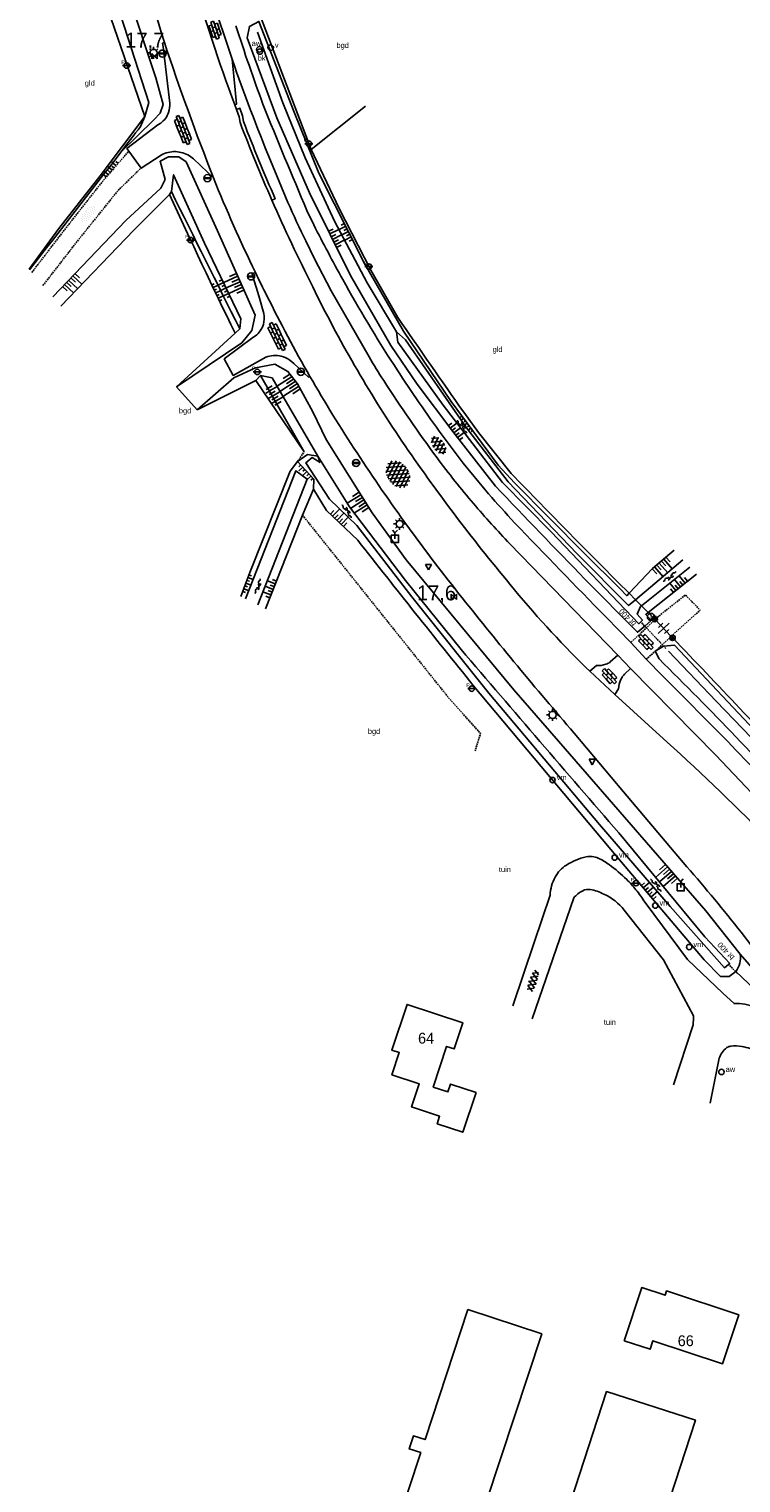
# Model space of a CAD drawing. Header units: metres. Extents: x 121538 to 126242, y 445257 to 454505.
# Tile 29 of 83: x 123464 to 123582, y 450960 to 451203. Entities that reach past the tile are written whole.
import ezdxf
from ezdxf.enums import TextEntityAlignment as Align

# ---------------------------------------------------------------- set-up
doc = ezdxf.new("R2010")
doc.units = ezdxf.units.M
doc.linetypes.add('STIPPELFIJN', pattern=[0.375, 0.25, -0.125])
for name, color, linetype in [('B01_F', 8, 'Continuous'), ('B01_T', 8, 'Continuous'), ('SYMBD01', 8, 'Continuous'), ('SYMBD02', 8, 'Continuous'), ('SYMBD04', 8, 'Continuous'), ('SYMBD05', 8, 'Continuous'), ('TEK-D05', 8, 'Continuous'), ('TEK-D20', 7, 'Continuous'), ('TER-D03S', 8, 'Continuous'), ('TER-T02', 8, 'RASTER'), ('TER-T03', 8, 'Continuous'), ('TER-T04', 8, 'HAAG'), ('TER-T09', 8, 'Continuous'), ('TER-T32', 8, 'RASTER'), ('TOPOT05', 8, 'STIPPELFIJN'), ('TOPOT13', 8, 'STIPPELFIJN'), ('TOPOT18', 8, 'STIPPELFIJN'), ('TOPOT21', 8, 'Continuous'), ('TOPOT22', 8, 'Continuous'), ('TOPOT24', 8, 'Continuous'), ('TOPOT28', 8, 'Continuous'), ('TOPOT30', 8, 'Continuous'), ('TOPOT31', 8, 'Continuous'), ('TOPOT35', 8, 'Continuous'), ('TOPOT50', 8, 'Continuous'), ('WAT-T00', 8, 'Continuous'), ('WEG-T01', 8, 'Continuous'), ('WEG-T06', 8, 'STIPPELFIJN'), ('Z02', 8, 'Continuous')]:
    doc.layers.add(name, color=color, linetype=linetype)
doc.styles.add('ISO', font='provutr.shx')
doc.styles.add('rtw_iso', font='iso-rtw.shx')
doc.linetypes.add('HAAG', pattern='A,0.25,-0.25,[151,BLOK.SHX,S=0.25,R=0,X=0,Y=0],-0.25,0.25', length=1)
doc.linetypes.add('RASTER', pattern='A,0.25,-0.25,[150,BLOK.SHX,S=0.25,R=0,X=0,Y=0],-0.25,0.25', length=1)

# ---------------------------------------------------------------- blocks, each defined once
blk = doc.blocks.new('water-m')
at = {"linetype": 'Continuous'}
for centre, start, end in [((-0.01, 0.75), 129.7446, 230.2554), ((-0.32, 1.12), 309.7446, 50.2554), ((-0.32, 0.37), 309.7446, 50.2554), ((0.32, 0.01), 129.7446, 230.2554), ((0, 0.38), 309.7446, 50.2554), ((-0.01, -0.74), 129.7446, 230.2554), ((-0.32, -0.37), 309.7446, 50.2554), ((-0.32, -1.12), 309.7446, 50.2554), ((0, -0.37), 309.7446, 50.2554)]:
    blk.add_arc(centre, 0.244, start, end, dxfattribs=at)
blk = doc.blocks.new('talud')
for p, q in [((0, 0.75), (0.5, 0.75)), ((0, 0.5), (1, 0.5)), ((0, 0.25), (0.5, 0.25)), ((0, 0), (1, 0)), ((0, -0.25), (0.5, -0.25)), ((0, -0.5), (1, -0.5)), ((0, -0.75), (0.5, -0.75))]:
    blk.add_line(p, q)
blk = doc.blocks.new('DRHEK')
at = {"linetype": 'Continuous'}
for p, q in [((1.25, 0), (-1.25, 0)), ((-0.5, 0.7), (0.5, 0.7)), ((-0.5, -0.7), (0.5, -0.7))]:
    blk.add_line(p, q, dxfattribs=at)
blk = doc.blocks.new('halfverhard-m')
for p, q in [((-0.625, 0.625), (-0.625, 0.625)), ((-0.625, 0), (-0.625, 0)), ((-0.46875, 0.9375), (-0.46875, 0.9375)), ((-0.46875, 0.3125), (-0.46875, 0.3125)), ((-0.3125, 1.25), (-0.3125, 1.25)), ((-0.3125, 0.625), (-0.3125, 0.625)), ((-0.3125, 0), (-0.3125, 0)), ((-0.15625, 1.5625), (-0.15625, 1.5625)), ((-0.15625, 0.9375), (-0.15625, 0.9375)), ((-0.15625, 0.3125), (-0.15625, 0.3125)), ((0, 1.25), (0, 1.25)), ((0, 0.625), (0, 0.625)), ((0, 0), (0, 0)), ((0.15625, 1.5625), (0.15625, 1.5625)), ((0.15625, 0.9375), (0.15625, 0.9375)), ((0.15625, 0.3125), (0.15625, 0.3125)), ((0.3125, 1.25), (0.3125, 1.25)), ((0.3125, 0.625), (0.3125, 0.625)), ((0.3125, 0), (0.3125, 0)), ((0.46875, 0.9375), (0.46875, 0.9375)), ((0.46875, 0.3125), (0.46875, 0.3125)), ((0.625, 0.625), (0.625, 0.625)), ((0.625, 0), (0.625, 0)), ((-0.625, -0.625), (-0.625, -0.625)), ((-0.46875, -0.3125), (-0.46875, -0.3125)), ((-0.46875, -0.9375), (-0.46875, -0.9375)), ((-0.3125, -0.625), (-0.3125, -0.625)), ((-0.3125, -1.25), (-0.3125, -1.25)), ((-0.15625, -0.3125), (-0.15625, -0.3125)), ((-0.15625, -0.9375), (-0.15625, -0.9375)), ((-0.15625, -1.5625), (-0.15625, -1.5625)), ((0, -0.625), (0, -0.625)), ((0, -1.25), (0, -1.25)), ((0.15625, -0.3125), (0.15625, -0.3125)), ((0.15625, -0.9375), (0.15625, -0.9375)), ((0.15625, -1.5625), (0.15625, -1.5625)), ((0.3125, -0.625), (0.3125, -0.625)), ((0.3125, -1.25), (0.3125, -1.25)), ((0.46875, -0.3125), (0.46875, -0.3125)), ((0.46875, -0.9375), (0.46875, -0.9375)), ((0.625, -0.625), (0.625, -0.625))]:
    blk.add_line(p, q)
blk = doc.blocks.new('asfalt-m')
for p, q in [((-0.63, 0.38), (0.64, 1.04)), ((-0.63, 0.4), (0.66, -0.42)), ((-0.57, -0.3), (0.73, 0.38)), ((-0.53, 1.07), (0.74, 0.27)), ((-0.52, 1.14), (0.54, 1.69)), ((-0.43, 1.75), (0.63, 1.08)), ((-0.56, -0.38), (0.58, -1.1)), ((-0.49, -0.96), (0.67, -0.36)), ((-0.46, -1.19), (0.39, -1.73)), ((-0.34, -1.59), (0.57, -1.11))]:
    blk.add_line(p, q)
blk = doc.blocks.new('asfalt-l')
for p, q in [((-0.93, 0.18), (0.7, 1.13)), ((-0.89, -0.52), (0.89, 0.52)), ((-0.89, 0.52), (0.89, -0.52)), ((-0.76, 1.01), (0.3, 1.62)), ((-0.7, 1.13), (0.93, 0.18)), ((-0.3, 1.62), (0.76, 1.01)), ((-0.93, -0.18), (0.7, -1.13)), ((-0.76, -1.01), (0.3, -1.62)), ((-0.7, -1.13), (0.93, -0.18)), ((-0.3, -1.62), (0.76, -1.01))]:
    blk.add_line(p, q)
blk = doc.blocks.new('asfalt-xl')
at = {"linetype": 'Continuous'}
for p, q in [((1.4, 1.54), (-1.75, -0.3)), ((1.4, 1.54), (-1.75, -0.3)), ((1.41, -1.53), (-1.75, 0.28)), ((1.41, -1.53), (-1.75, 0.28)), ((1.01, 2.03), (-1.74, 0.43)), ((1.01, 2.03), (-1.74, 0.43)), ((1.65, -0.94), (-1.64, 0.94)), ((1.65, -0.94), (-1.64, 0.94)), ((1.64, 0.96), (-1.63, -0.95)), ((1.64, 0.96), (-1.63, -0.95)), ((0.41, 2.41), (-1.51, 1.29)), ((0.41, 2.41), (-1.51, 1.29)), ((1.77, -0.29), (-1.4, 1.52)), ((1.77, -0.29), (-1.4, 1.52)), ((1.76, 0.3), (-1.39, -1.53)), ((1.76, 0.3), (-1.39, -1.53)), ((1.75, 0.44), (-1.02, 2.02)), ((1.75, 0.44), (-1.02, 2.02)), ((1.52, 1.29), (-0.43, 2.4)), ((1.52, 1.29), (-0.43, 2.4)), ((1.02, -2.03), (-1.74, -0.45)), ((1.02, -2.03), (-1.74, -0.45)), ((0.41, -2.41), (-1.49, -1.33)), ((0.41, -2.41), (-1.49, -1.33)), ((1.75, -0.43), (-1, -2.03)), ((1.75, -0.43), (-1, -2.03)), ((1.53, -1.28), (-0.41, -2.41)), ((1.53, -1.28), (-0.41, -2.41))]:
    blk.add_line(p, q, dxfattribs=at)
blk = doc.blocks.new('Prov-grensst')
blk.add_line((-0.67, 0), (0.67, 0))
blk.add_circle((0, 0), 0.45)
at = {"style": 'ISO'}
blk.add_text('P', height=0.6, dxfattribs=at).set_placement((-0.61, 0.58), align=Align.MIDDLE)
blk = doc.blocks.new('paal')
for radius in [0.45, 0.2]:
    blk.add_circle((0, 0), radius)
blk = doc.blocks.new('lichtmast')
for p, q in [((-0.6, 0), (-1, 0)), ((-0.71, 0.71), (-0.42, 0.42)), ((0, 0.6), (0, 1)), ((0.42, 0.42), (0.71, 0.71)), ((0.6, 0), (1, 0)), ((-0.42, -0.42), (-0.71, -0.71)), ((0, -0.6), (0, -1)), ((0.42, -0.42), (0.71, -0.71))]:
    blk.add_line(p, q)
blk.add_circle((0, 0), 0.6)
blk = doc.blocks.new('kilometerpaal')
for p, q in [((-0.44, 0.44), (0.44, -0.44)), ((-0.44, -0.44), (-0.44, 0.44)), ((0.44, 0.44), (-0.44, -0.44)), ((0.44, -0.44), (0.44, 0.44))]:
    blk.add_line(p, q)
at = {"style": 'rtw_iso'}
blk.add_attdef('KILOMETERPAAL', (0.59, 0.87), '', height=2.5, dxfattribs=at)
blk = doc.blocks.new('vlaggenmast')
blk.add_circle((0, 0), 0.45)
at = {"style": 'ISO'}
blk.add_attdef('VLAGGENMAST', (0.7, 0), '', height=0.9, dxfattribs=at)
blk = doc.blocks.new('afsl-water')
blk.add_circle((0, 0), 0.45)
at = {"style": 'ISO'}
blk.add_attdef('AFSL-WATER', (0.7, 0), '', height=0.9, dxfattribs=at)
blk = doc.blocks.new('brandkraan')
blk.add_circle((0, 0), 0.45)
at = {"style": 'ISO'}
blk.add_attdef('BRANDKRAAN', (0.7, 0), '', height=0.9, dxfattribs=at)
blk = doc.blocks.new('verkeersbord')
for p, q in [((0.5, 0.32), (-0.5, 0.32)), ((-0.5, 0.32), (0, -0.6)), ((0, -0.6), (0.5, 0.32))]:
    blk.add_line(p, q)
blk = doc.blocks.new('verklikker')
blk.add_circle((0, 0), 0.45)
at = {"style": 'ISO'}
blk.add_attdef('VERKLIKKER', (0.7, 0), '', height=0.9, dxfattribs=at)
blk = doc.blocks.new('inspectieput')
blk.add_circle((0, 0), 0.6)
at = {"style": 'ISO'}
blk.add_text('i', height=0.8, dxfattribs=at).set_placement((0, 0), align=Align.MIDDLE)
blk = doc.blocks.new('balise')
blk.add_hatch(color=256).paths.add_polyline_path([(0.6, 0, 0.086579), (0.56, 0.2), (-0.56, 0.2, 0.086579), (-0.6, 0, 0.085386), (-0.57, -0.2), (0.57, -0.2, 0.085386)])
blk.add_circle((0, 0), 0.6)
blk = doc.blocks.new('wegwijzer-mp')
for q in [(-0.42, 1.42), (0.42, 1.42), (0, 0)]:
    blk.add_line((0, 1), q)
blk.add_lwpolyline([(-0.6, -0.6), (0.6, -0.6), (0.6, 0.6), (-0.6, 0.6)], close=True)
blk = doc.blocks.new('klinkers-l')
at = {"linetype": 'Continuous'}
for p, q in [((-0.25, 1), (-0.75, 1)), ((-0.75, 1), (-0.75, 0)), ((-0.25, 0), (-0.75, 0)), ((-0.75, 0), (-0.75, -1)), ((0.25, 1.5), (-0.25, 1.5)), ((-0.25, 1.5), (-0.25, 0.5)), ((0.25, 0.5), (-0.25, 0.5)), ((-0.25, 0.5), (-0.25, -0.5)), ((0.25, 0.5), (0.25, 1.5)), ((0.75, 1), (0.25, 1)), ((0.25, -0.5), (0.25, 0.5)), ((0.75, 0), (0.75, 1)), ((-0.75, -1), (-0.25, -1)), ((-0.25, -0.5), (-0.25, 0)), ((0.25, -0.5), (-0.25, -0.5)), ((-0.25, -0.5), (-0.25, -1.5)), ((-0.25, -1.5), (0.25, -1.5)), ((0.75, 0), (0.25, 0)), ((0.25, 0), (0.25, -0.5)), ((0.25, -1.5), (0.25, -0.5)), ((0.25, -1), (0.75, -1)), ((0.75, -1), (0.75, 0))]:
    blk.add_line(p, q, dxfattribs=at)
blk = doc.blocks.new('klinkers-xl')
at = {"linetype": 'Continuous'}
for p, q in [((0.25, 2.5), (-0.25, 2.5)), ((-0.25, 2.5), (-0.25, 1.5)), ((0.25, 1.5), (0.25, 2.5)), ((-0.25, 2), (-0.75, 2)), ((-0.75, 2), (-0.75, 1)), ((-0.75, 1), (-0.75, 0)), ((-0.75, 1), (-0.25, 1)), ((-0.75, 0), (-0.25, 0)), ((-0.75, 0), (-0.75, -1)), ((-0.25, 1.5), (0.25, 1.5)), ((-0.25, 1.5), (-0.25, 0.5)), ((-0.25, 0.5), (0.25, 0.5)), ((-0.25, 0.5), (-0.25, -0.5)), ((0.75, 2), (0.25, 2)), ((0.25, 2), (0.25, 1.5)), ((0.25, 0.5), (0.25, 1.5)), ((0.25, 1), (0.75, 1)), ((0.25, 0.5), (0.25, 0)), ((0.25, 0), (0.75, 0)), ((0.25, 0), (0.25, -0.5)), ((0.75, 1), (0.75, 2)), ((0.75, 0), (0.75, 1)), ((0.75, -1), (0.75, 0)), ((-0.75, -1), (-0.75, -2)), ((-0.75, -1), (-0.25, -1)), ((-0.75, -2), (-0.25, -2)), ((-0.25, -0.5), (0.25, -0.5)), ((-0.25, -0.5), (-0.25, -1.5)), ((-0.25, -1.5), (0.25, -1.5)), ((-0.25, -1.5), (-0.25, -2.5)), ((0.25, -1.5), (0.25, -0.5)), ((0.25, -1), (0.75, -1)), ((0.25, -2.5), (0.25, -1.5)), ((0.25, -2), (0.75, -2)), ((0.75, -2), (0.75, -1)), ((-0.25, -2.5), (0.25, -2.5))]:
    blk.add_line(p, q, dxfattribs=at)

msp = doc.modelspace()

# ---------------------------------------------------------------- linework, layer by layer
at = {"layer": 'B01_F'}
for points in [[(123563.01, 450984.03), (123567.33, 450982.61), (123567.8, 450984.03), (123579.43, 450980.2), (123582.12, 450988.37), (123570.07, 450992.34), (123569.84, 450991.63), (123565.93, 450992.91), (123563.01, 450984.03)], [(123530.9, 450929.5), (123518.59, 450933.56), (123529.08, 450965.38), (123527.18, 450966), (123527.9, 450968.18), (123529.8, 450967.55), (123536.96, 450989.25), (123549.27, 450985.19), (123530.9, 450929.5)]]:
    msp.add_lwpolyline(points, dxfattribs=at)
at = {"layer": 'B01_T'}
for points in [[(123538.31, 451025.43), (123534.05, 451026.85), (123533.62, 451025.56), (123531.17, 451026.37), (123533.4, 451033.13), (123534.64, 451032.72), (123536.08, 451037.09), (123526.81, 451040.16), (123524.26, 451032.51), (123525.5, 451032.1), (123524.27, 451028.41), (123528.85, 451026.88), (123527.56, 451023.04), (123532.24, 451021.5), (123531.83, 451020.24), (123536.1, 451018.81), (123538.31, 451025.43)], [(123547.38, 450936.56), (123560.07, 450975.56), (123574.89, 450970.8), (123562.18, 450931.74)]]:
    msp.add_lwpolyline(points, dxfattribs=at)
at = {"layer": 'TER-T02', "flags": 128}
for points in [[(123470.1, 451234.25), (123473.61, 451218.54), (123476.22, 451208.21), (123483.1, 451188.31)], [(123511.04, 451211.75), (123502.37, 451204.96), (123510.83, 451182.79)], [(123563.83, 451108.74), (123564.9, 451107.66)], [(123564.9, 451107.66), (123565.13, 451107.43), (123565.9, 451106.66)], [(123565.9, 451106.66), (123567.03, 451105.52)], [(123567.03, 451105.52), (123568.1, 451104.45)]]:
    msp.add_lwpolyline(points, dxfattribs=at)
for points in [[(123483.1, 451188.31), (123482.35, 451186.62, -0.00046), (123479.05, 451182.31)], [(123479.05, 451182.31, -0.002105), (123463.84, 451162.71)], [(123510.83, 451182.79), (123515.48, 451172.96), (123520.79, 451162.65), (123525.27, 451154.74, 0.002736), (123536.26, 451138.94), (123538.72, 451135.54), (123544.17, 451128.73, 0.004322), (123563.83, 451108.74)], [(123620.14, 451047.49, 0.005481), (123608.62, 451060.75, 0.011068), (123593.33, 451077.65, 0.00577), (123571.08, 451101.31)]]:
    msp.add_lwpolyline(points, format="xyb", dxfattribs=at)
at = {"layer": 'TER-T03'}
for points in [[(123568.1, 451104.45), (123568.18, 451104.36)], [(123568.18, 451104.36), (123570.86, 451101.55)], [(123570.86, 451101.55), (123571.08, 451101.31)]]:
    msp.add_lwpolyline(points, dxfattribs=at)
at = {"layer": 'TER-T04', "flags": 128}
msp.add_lwpolyline([(123469.08, 451156.64), (123481.25, 451169.34)], dxfattribs=at)
at = {"layer": 'TER-T09'}
for points in [[(123526.19, 451152.47), (123534.15, 451140.72), (123542.01, 451130.12), (123544.74, 451127.18, 0.002397), (123563.45, 451108.34), (123563.83, 451108.74)], [(123567.03, 451105.52), (123566.6, 451105.18), (123567.49, 451104.19), (123566.43, 451103.27), (123565.23, 451102.24), (123556.46, 451111.12, -0.002695), (123541.57, 451126.59), (123534.44, 451135.76), (123528.48, 451143.63), (123524.11, 451150.09)], [(123511.22, 451126.1), (123513.38, 451122.58), (123518.57, 451117.6, 0.003203), (123537.85, 451093.36), (123561.95, 451064.61), (123576.35, 451047.6), (123579.1, 451044.78), (123580.51, 451044.8), (123581.61, 451045.65)], [(123581.61, 451045.65, 0.195312), (123582.38, 451048.51)]]:
    msp.add_lwpolyline(points, format="xyb", dxfattribs=at)
for points in [[(123582.38, 451048.51), (123576.63, 451055.74), (123553.17, 451082.78), (123544.63, 451092.64), (123526.67, 451114.33), (123520.98, 451122.16), (123513.32, 451134.37), (123511.09, 451139)], [(123508.55, 451130.73), (123510.2, 451131.9), (123511.94, 451131.6)], [(123511.94, 451131.6), (123512.3, 451130.58)], [(123499.11, 451108.18), (123500.57, 451112.2), (123507.3, 451129.11), (123508.55, 451130.73)], [(123508.55, 451130.73), (123511.25, 451127.77), (123511.22, 451126.1)], [(123511.22, 451126.1), (123509.38, 451121.77)], [(123509.38, 451121.77), (123503.2, 451106.17)], [(123563.83, 451108.74), (123567.75, 451112.86), (123571.33, 451115.94)], [(123575.06, 451111.93), (123567.03, 451105.52)]]:
    msp.add_lwpolyline(points, dxfattribs=at)
at = {"layer": 'TER-T32', "flags": 128}
msp.add_lwpolyline([(123519.86, 451190.02), (123510.83, 451182.79)], dxfattribs=at)
at = {"layer": 'TOPOT05', "flags": 128}
for points in [[(123508.55, 451130.73), (123509.64, 451132.36)], [(123509.38, 451121.77), (123533.96, 451091.03), (123539.06, 451085.36), (123538.14, 451082.43)]]:
    msp.add_lwpolyline(points, dxfattribs=at)
at = {"layer": 'TOPOT13'}
msp.add_lwpolyline([(123581.86, 451045.39), (123580.26, 451046.96)], dxfattribs=at)
at = {"layer": 'TOPOT18', "flags": 128}
msp.add_lwpolyline([(123569.98, 451099.52), (123569.35, 451100.18), (123568.94, 451100.62), (123566.84, 451102.84), (123566.43, 451103.27), (123565.81, 451103.93)], dxfattribs=at)
at = {"layer": 'TOPOT50'}
for points in [[(123468.9, 451297.12), (123468.76, 451295.51, -0.002845), (123468.71, 451272.2), (123468.74, 451268.3, 0.016824), (123470.17, 451246.47), (123470.84, 451240.8, 0.01678), (123472.37, 451231.68), (123472.86, 451229.39), (123475.33, 451218.41), (123476.08, 451215.36), (123477.84, 451208.91), (123483.77, 451190.64), (123483.1, 451188.31)], [(123487.18, 451175.28, 0.004844), (123498.12, 451152.12)], [(123498.92, 451152.86, -0.002001), (123487.51, 451175.77)], [(123663.96, 451004.81), (123661.54, 451003.53, -0.259116), (123655.04, 451005.72, 0.053451), (123645.57, 451012.08, -0.1084), (123637.27, 451019.82), (123622.62, 451038.36), (123622.16, 451041.24), (123618.11, 451045.91), (123616.46, 451046.34), (123613.71, 451049.06, 0.029041), (123594.06, 451071.4, 0.014919), (123568.83, 451097.79), (123568.18, 451099.07)], [(123663.96, 451004.81), (123660.58, 451004.58, -0.259471), (123655.6, 451007.57, 0.079073), (123651.33, 451010.97), (123646.85, 451014.2, -0.114673), (123638.27, 451022.22), (123631.41, 451031.16), (123624.4, 451040.12), (123624.08, 451041.82), (123619.52, 451047.15), (123617.85, 451047.65), (123606.05, 451061.33), (123591.55, 451077.04), (123578.36, 451090.74), (123570.43, 451099.11)], [(123582.38, 451048.51), (123588.16, 451041.89, -0.037998), (123604.03, 451020.9)]]:
    msp.add_lwpolyline(points, format="xyb", dxfattribs=at)
for points in [[(123480.33, 451208.53), (123484.92, 451194.72), (123486.11, 451190.31), (123485.65, 451188.86), (123484.58, 451187.72), (123479.05, 451182.31)], [(123524.11, 451150.09), (123517.39, 451161.78), (123510.53, 451175.53), (123505.1, 451188.04), (123500.12, 451201.4), (123500.53, 451203.31), (123502.11, 451204.16), (123507.98, 451189.01), (123512.11, 451178.85), (123519.71, 451163.77), (123526.19, 451152.47)], [(123501.84, 451202.33), (123506.08, 451190.57), (123509.79, 451181.4), (123514.69, 451170.85), (123520.17, 451160.54), (123525.02, 451152.34)], [(123483.1, 451188.31), (123475.62, 451178.4), (123468.72, 451169.58), (123463.78, 451162.79)], [(123488.37, 451143.18), (123499.26, 451150.53), (123500.93, 451152.58), (123501.45, 451155.13), (123495.21, 451169.23), (123489.96, 451180.72), (123488.74, 451181.55), (123487.01, 451181.53), (123485.62, 451180.81), (123486.46, 451177.76), (123485.76, 451176.33), (123479.89, 451170.93), (123467.71, 451158.22)], [(123487.51, 451175.77), (123487.87, 451178.57), (123493.03, 451167.14), (123499.1, 451154.51), (123498.92, 451152.86)], [(123481.25, 451169.34), (123487.18, 451175.28)], [(123487.51, 451175.77), (123487.18, 451175.28)], [(123498.12, 451152.12), (123488.37, 451143.18)], [(123498.12, 451152.12), (123498.92, 451152.86)], [(123491.83, 451139.37), (123497.9, 451144.66), (123501.52, 451146.36), (123504.78, 451146.98), (123506.95, 451145.77), (123508.54, 451143.7), (123511.09, 451139)], [(123501.56, 451144.24), (123491.83, 451139.37)], [(123502.36, 451145.07), (123501.56, 451144.24)], [(123509.64, 451132.36), (123501.56, 451144.24)], [(123502.36, 451145.07), (123504.31, 451144.71), (123511.94, 451131.6)], [(123502.36, 451145.07), (123509.64, 451132.36)], [(123491.83, 451139.37), (123488.37, 451143.18)], [(123568.18, 451099.07), (123569.55, 451099.93), (123571.38, 451100.09), (123594.5, 451075.53), (123609.3, 451059.1), (123618.55, 451048.47), (123620.14, 451047.49)], [(123581.61, 451045.65), (123585.74, 451041.77), (123590.44, 451036.15), (123597.98, 451026.92), (123601.1, 451022.49)]]:
    msp.add_lwpolyline(points, dxfattribs=at)
at = {"layer": 'WAT-T00'}
for points in [[(123564.9, 451107.66), (123563.75, 451106.69), (123555.1, 451115.4), (123543.66, 451127.34), (123536.69, 451136.33), (123526.57, 451151.03), (123525.02, 451152.34)], [(123525.02, 451152.34), (123525.29, 451150.64), (123532.83, 451140.11), (123542.74, 451127.21), (123550.81, 451119.02), (123565.46, 451103.66), (123566.06, 451104.26), (123565.2, 451105.26), (123565.71, 451106.51), (123565.9, 451106.66)], [(123499.85, 451107.81), (123508.27, 451129.19), (123510.14, 451127.79), (123501.94, 451106.79)], [(123572.82, 451114.34), (123564.9, 451107.66)], [(123565.9, 451106.66), (123573.97, 451113.11)]]:
    msp.add_lwpolyline(points, dxfattribs=at)
msp.add_lwpolyline([(123511.94, 451131.6), (123517.18, 451123.17), (123526.52, 451110.85), (123535.81, 451099.37, 0.001535), (123562.13, 451068.75), (123576.44, 451051.41), (123580.61, 451046.96), (123580.42, 451046.81), (123579.73, 451046.27), (123570.7, 451056.49), (123558.91, 451070.18), (123540.45, 451092.1), (123527.61, 451108.17), (123518.45, 451120.03), (123513.88, 451124.43), (123509.93, 451130.53), (123510.97, 451131.42), (123512.3, 451130.58)], format="xyb", dxfattribs=at)
at = {"layer": 'WEG-T01'}
for points in [[(123473.56, 451296.63), (123473.58, 451291.42), (123473.62, 451289.95, 0.019103), (123475.03, 451258.4, 0.03053), (123479.08, 451228.7, 0.021528), (123486.33, 451200.63, -0.021528)], [(123490.94, 451211.97, 0.022076), (123498.1, 451190.25)], [(123564.1, 451100.51), (123559.99, 451104.76, -0.003797), (123544.74, 451120.52, -0.010523), (123540.39, 451125.36, -0.021436), (123532.17, 451135.77, -0.011826), (123524.69, 451146.73, -0.016808), (123516.08, 451161.09, -0.00773), (123511.24, 451170.2), (123510.1, 451172.63, -0.005604), (123502.77, 451190.34, -0.010999), (123498.27, 451203.41)], [(123480.39, 451182.49), (123480.08, 451182.94), (123485.24, 451186.87), (123485.72, 451187.17, 0.147165), (123487.03, 451188.94, 0.104215), (123487.24, 451190.5), (123486.15, 451199.9), (123486.05, 451200.51), (123486.33, 451200.63)], [(123486.33, 451200.63, 0.012675), (123494.51, 451178.07)], [(123561.95, 451098.42), (123543.97, 451116.99, -0.01501), (123537.89, 451123.7, -0.016201), (123531.8, 451131.33, -0.013854), (123522.91, 451144.22, -0.013519), (123520.47, 451148.2), (123514.15, 451159.2), (123511.32, 451164.63), (123509.9, 451167.52, -0.010129), (123506.95, 451173.96), (123504.01, 451180.95, -0.012178), (123497.63, 451197.83)], [(123498.37, 451189.46), (123498.93, 451189.65), (123499.38, 451188.38), (123499.54, 451187.43, 0.011957), (123504.81, 451174.56), (123504.26, 451174.34)], [(123504.26, 451174.34, -0.011993), (123498.96, 451187.27), (123498.8, 451188.23), (123498.37, 451189.46)], [(123494.51, 451178.07), (123493.51, 451179.01), (123491.19, 451181.24), (123490.53, 451181.73, 0.128841), (123488.19, 451182.42, 0.130098), (123485.79, 451181.86), (123482.44, 451179.69)], [(123494.51, 451178.07, 0.017059), (123501.52, 451162.27)], [(123557.31, 451095.72), (123556.64, 451096.37, -0.028573), (123543.96, 451110.24, -0.023653), (123525.94, 451134.13, -0.034829), (123511.07, 451159.88, -0.013707), (123504.26, 451174.34)], [(123501.52, 451162.27), (123500.97, 451162.01), (123501.15, 451161.45), (123502.09, 451158.35), (123502.93, 451155.42, -0.125026), (123502.84, 451153.58, -0.156252), (123501.54, 451151.7), (123501.07, 451151.39), (123496.33, 451147.85), (123497.83, 451145.08), (123503.26, 451148.13, -0.153067), (123505.83, 451148.3, -0.091828), (123507.26, 451147.66), (123507.94, 451147.09), (123510.36, 451144.82), (123510.6, 451144.92)], [(123501.52, 451162.27, 0.011263), (123503.44, 451158.39, 0.01608), (123510.6, 451144.92)], [(123510.6, 451144.92, 0.015802), (123518.47, 451132.17, 0.024665), (123535.99, 451108, 0.01038), (123554.66, 451085.43), (123562.9, 451075.63), (123573.48, 451063.11, -0.023345), (123591.01, 451040.86, -0.031609), (123604.03, 451020.9)], [(123561.95, 451098.42), (123560.7, 451097.3, -0.164647), (123559.95, 451096.94, -0.118958), (123558.42, 451096.68), (123557.31, 451095.72)], [(123616.31, 451044.03, 0.012482), (123601.73, 451060.7), (123591.24, 451072.39, 0.004604), (123580.27, 451084.01), (123569.47, 451094.92), (123566.69, 451097.75)], [(123561.45, 451091.85), (123562.05, 451092.82, -0.083163), (123562.41, 451094.27, -0.094935), (123563.09, 451095.26), (123564.07, 451096.21)], [(123613.62, 451042.57), (123613.35, 451042.79), (123607.74, 451049.42, 0.007881), (123599.52, 451058.93), (123589.23, 451070.14), (123578.31, 451081.73), (123564.07, 451096.21)], [(123561.45, 451091.85), (123570.16, 451083.91, -0.019072), (123587.65, 451067.04)], [(123544.46, 451039.9), (123547.99, 451050.47), (123550.65, 451058.37, -0.110527), (123551.5, 451061.38, -0.126355), (123553.37, 451063.4, -0.089261), (123556.68, 451064.77, -0.1616), (123558.68, 451064.56, -0.0552), (123560.52, 451063.47, -0.03068), (123563.44, 451060.98, -0.033424), (123564.97, 451059.29, -0.028983), (123566.49, 451057.13), (123573.56, 451047.64), (123579.46, 451042.05), (123581.33, 451040.28, -0.227276), (123587.85, 451037.58), (123591.46, 451033.72), (123596.32, 451028.13), (123599.45, 451024.57, -0.018548), (123601.1, 451022.49)], [(123571.22, 451026.72), (123574.54, 451036.73), (123574.57, 451037.9), (123574.58, 451038.23), (123569.55, 451047.58), (123563.02, 451055.87, 0.122425), (123559.64, 451058.54, 0.075014), (123557.35, 451059.32, 0.155724), (123556.11, 451059.12, 0.099596), (123554.59, 451057.92), (123547.67, 451037.74)], [(123585.4, 451032.35, 0.03857), (123582.64, 451033.13, 0.066433), (123580.81, 451033.18, 0.116147), (123580.11, 451032.94, 0.137277), (123578.84, 451031.16), (123577.36, 451023.68)]]:
    msp.add_lwpolyline(points, format="xyb", dxfattribs=at)
for points in [[(123497.63, 451197.83), (123494.16, 451208.36)], [(123498.1, 451190.25), (123498.37, 451190.37), (123498.16, 451192.71), (123497.63, 451197.83)], [(123498.1, 451190.25), (123498.37, 451189.46)], [(123482.44, 451179.69), (123480.39, 451182.49)], [(123566.69, 451097.75), (123564.1, 451100.51)], [(123561.95, 451098.42), (123564.07, 451096.21)], [(123557.31, 451095.72), (123561.45, 451091.85)]]:
    msp.add_lwpolyline(points, dxfattribs=at)
at = {"layer": 'WEG-T06', "flags": 128}
msp.add_lwpolyline([(123464.23, 451162.26, -0.004844), (123476.24, 451177.72), (123480.39, 451182.49)], format="xyb", dxfattribs=at)
for points in [[(123466.09, 451160.1), (123471.79, 451167.44), (123478.61, 451175.94), (123482.44, 451179.69)], [(123570.86, 451101.55), (123571.42, 451102.08), (123575.69, 451105.93), (123573.23, 451108.46), (123568.93, 451105.06), (123568.18, 451104.36)], [(123568.18, 451104.36), (123564.1, 451100.51)], [(123568.18, 451099.07), (123570.86, 451101.55)], [(123566.69, 451097.75), (123568.18, 451099.07)]]:
    msp.add_lwpolyline(points, dxfattribs=at)

# ---------------------------------------------------------------- block references
at = {"layer": 'SYMBD01'}
for name, p, rotation in [('asfalt-l', (123532.08, 451133.43), 35.24858878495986), ('asfalt-xl', (123525.28, 451128.6), 33.75437752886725), ('asfalt-m', (123547.89, 451044.11), 160.8909434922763)]:
    msp.add_blockref(name, p, dxfattribs=dict(at, rotation=rotation))
at = {"layer": 'SYMBD02'}
for name, p, rotation in [('klinkers-l', (123494.78, 451202.68), 18.6313153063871), ('klinkers-xl', (123489.45, 451186.03), 21.65791896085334), ('halfverhard-m', (123473.58, 451172.01), 319.0450297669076), ('klinkers-xl', (123505.16, 451151.58), 25.82590539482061), ('klinkers-l', (123566.65, 451100.61), 223.8848415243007), ('klinkers-l', (123560.55, 451094.9), 43.16336430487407)]:
    msp.add_blockref(name, p, dxfattribs=dict(at, rotation=rotation))
at = {"layer": 'SYMBD04', "yscale": 2}
for p, xscale, zscale, rotation in [((123477.59, 451179.36), 0.8480782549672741, 0.8480782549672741, 139.9144937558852), ((123517.04, 451169.08), 1.215482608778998, 1.215482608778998, 206.7608322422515), ((123514.39, 451167.79), 1.676746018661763, 1.676746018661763, 26.49837005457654), ((123470.37, 451161), 2.13699828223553, 2.13699828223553, 316.2306999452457), ((123494.92, 451158.87), 0.7726820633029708, 0.7726820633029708, 25.35484265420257), ((123496.62, 451159.68), 1.074862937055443, 1.074862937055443, 205.6690204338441), ((123498.96, 451160.71), 2.523701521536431, 2.523701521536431, 203.8840249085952), ((123504.38, 451141.65), 1.585546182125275, 1.585546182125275, 29.80794762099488), ((123508.17, 451144.09), 2.91354285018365, 2.91354285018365, 213.1895341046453), ((123504.34, 451141.62), 0.7058094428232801, 0.7058094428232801, 209.8079476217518), ((123534.63, 451135.52), 1.35000447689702, 1.35000447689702, 37.58188161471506), ((123536.83, 451137.1), 0.548142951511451, 0.548142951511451, 216.5947314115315), ((123510.11, 451129.04), 0.9248104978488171, 0.9248104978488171, 222.345938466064), ((123499.93, 451110.43), 0.9479197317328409, 0.9479197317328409, 340.123683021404), ((123504.47, 451109.39), 1.423820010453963, 1.423820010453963, 158.3609331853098)]:
    msp.add_blockref('talud', p, dxfattribs=dict(at, xscale=xscale, zscale=zscale, rotation=rotation))
at = {"layer": 'SYMBD04', "linetype": 'Continuous', "yscale": 2}
for p, xscale, zscale, rotation in [((123519.62, 451124.32), 2.656594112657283, 2.656594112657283, 212.1102826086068), ((123515.12, 451120.9), 1.67345493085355, 1.67345493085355, 46.23948712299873), ((123568.85, 451113.78), 2.164771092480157, 2.164771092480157, 311.4090808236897), ((123572.4, 451109.81), 1.563873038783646, 1.563873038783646, 128.610827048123), ((123570.91, 451062.34), 2.69358091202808, 2.69358091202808, 220.9421974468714), ((123566.85, 451058.84), 1.385273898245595, 1.385273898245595, 40.34683239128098)]:
    msp.add_blockref('talud', p, dxfattribs=dict(at, xscale=xscale, zscale=zscale, rotation=rotation))
at = {"layer": 'SYMBD05'}
for p, rotation in [((123536.04, 451136.59), 37.08788428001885), ((123570.67, 451111.45), 307.4912287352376), ((123502.01, 451109.89), 339.9890498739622)]:
    msp.add_blockref('water-m', p, dxfattribs=dict(at, rotation=rotation))
at = {"layer": 'SYMBD05', "linetype": 'Continuous'}
for p, rotation in [((123516.83, 451122.49), 36.37084708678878), ((123568.4, 451060.1), 40.36450467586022)]:
    msp.add_blockref('water-m', p, dxfattribs=dict(at, rotation=rotation))
at = {"layer": 'TER-D03S', "rotation": 43.58869099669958}
msp.add_blockref('DRHEK', (123569.59, 451102.88), dxfattribs=at)
at = {"layer": 'TOPOT21'}
for p in [(123484.54, 451198.89), (123525.57, 451120.3), (123551.08, 451088.44)]:
    msp.add_blockref('lichtmast', p, dxfattribs=at)
at = {"layer": 'TOPOT22'}
for name, p in [('Prov-grensst', (123480.05, 451196.79)), ('Prov-grensst', (123510.43, 451183.75)), ('Prov-grensst', (123490.71, 451167.66)), ('Prov-grensst', (123520.45, 451163.25)), ('Prov-grensst', (123501.84, 451145.67)), ('paal', (123568.1, 451104.45)), ('paal', (123571.08, 451101.31)), ('Prov-grensst', (123537.59, 451092.83)), ('Prov-grensst', (123564.98, 451060.38))]:
    msp.add_blockref(name, p, dxfattribs=at)
at = {"layer": 'TOPOT24'}
ref = msp.add_blockref('afsl-water', (123502.17, 451199.49), dxfattribs=at)
ref.add_attrib('AFSL-WATER', 'aw', (123500.89, 451200.05), dxfattribs={"height": 0.9, "style": 'ISO'})
ref = msp.add_blockref('brandkraan', (123502.25, 451199.11), dxfattribs=at)
ref.add_attrib('BRANDKRAAN', 'bk', (123501.9, 451197.58), dxfattribs={"height": 0.9, "style": 'ISO'})
ref = msp.add_blockref('afsl-water', (123579.23, 451028.88), dxfattribs=at)
ref.add_attrib('AFSL-WATER', 'aw', (123579.93, 451028.88), dxfattribs={"height": 0.9, "style": 'ISO'})
at = {"layer": 'TOPOT28'}
msp.add_blockref('inspectieput', (123567.48, 451104.79), dxfattribs=at)
at = {"layer": 'TOPOT30'}
ref = msp.add_blockref('kilometerpaal', (123484.67, 451198.35), dxfattribs=at)
ref.add_attrib('KILOMETERPAAL', '17,7', (123479.82, 451199.79), dxfattribs={"height": 2.5, "style": 'rtw_iso'})
for name, p in [('balise', (123486.02, 451198.78)), ('balise', (123493.51, 451177.99)), ('balise', (123500.79, 451161.61)), ('balise', (123509.09, 451145.7)), ('balise', (123518.31, 451130.48)), ('wegwijzer-mp', (123524.78, 451117.84)), ('verkeersbord', (123530.38, 451113.24)), ('verkeersbord', (123557.69, 451080.74)), ('wegwijzer-mp', (123572.44, 451059.68))]:
    msp.add_blockref(name, p, dxfattribs=at)
ref = msp.add_blockref('kilometerpaal', (123534.6, 451108.17), dxfattribs=at)
ref.add_attrib('KILOMETERPAAL', '17,6', (123528.46, 451107.56), dxfattribs={"height": 2.5, "style": 'rtw_iso'})
at = {"layer": 'TOPOT31'}
ref = msp.add_blockref('verklikker', (123504.06, 451199.77), dxfattribs=at)
ref.add_attrib('VERKLIKKER', 'v', (123504.76, 451199.77), dxfattribs={"height": 0.9, "style": 'ISO'})
at = {"layer": 'TOPOT35'}
ref = msp.add_blockref('vlaggenmast', (123551.06, 451077.58), dxfattribs=at)
ref.add_attrib('VLAGGENMAST', 'vm', (123551.76, 451077.58), dxfattribs={"height": 0.9, "style": 'ISO'})
ref = msp.add_blockref('vlaggenmast', (123561.44, 451064.65), dxfattribs=at)
ref.add_attrib('VLAGGENMAST', 'vm', (123562.14, 451064.65), dxfattribs={"height": 0.9, "style": 'ISO'})
ref = msp.add_blockref('vlaggenmast', (123568.2, 451056.64), dxfattribs=at)
ref.add_attrib('VLAGGENMAST', 'vm', (123568.9, 451056.64), dxfattribs={"height": 0.9, "style": 'ISO'})
ref = msp.add_blockref('vlaggenmast', (123573.86, 451049.72), dxfattribs=at)
ref.add_attrib('VLAGGENMAST', 'vm', (123574.56, 451049.72), dxfattribs={"height": 0.9, "style": 'ISO'})

# ---------------------------------------------------------------- texts
at = {"layer": 'TEK-D05', "style": 'ISO'}
for s, p in [('bgd', (123515.03, 451199.72)), ('gld', (123473.07, 451193.42)), ('gld', (123541.07, 451148.99)), ('bgd', (123488.75, 451138.76)), ('bgd', (123520.26, 451085.27)), ('tuin', (123542.12, 451062.23)), ('tuin', (123559.62, 451036.74))]:
    msp.add_text(s, height=0.9, dxfattribs=at).set_placement(p)
at = {"layer": 'TEK-D20', "style": 'ISO'}
for p in [(123565.07, 451103.74), (123581.48, 451048.09)]:
    msp.add_text('bt 400', height=0.9, rotation=132.821, dxfattribs=at).set_placement(p)
at = {"layer": 'Z02', "style": 'ISO'}
for s, p in [('64', (123528.64, 451033.62)), ('66', (123571.94, 450983.14))]:
    msp.add_text(s, height=1.8, dxfattribs=at).set_placement(p)

doc.saveas('drawing.dxf')
